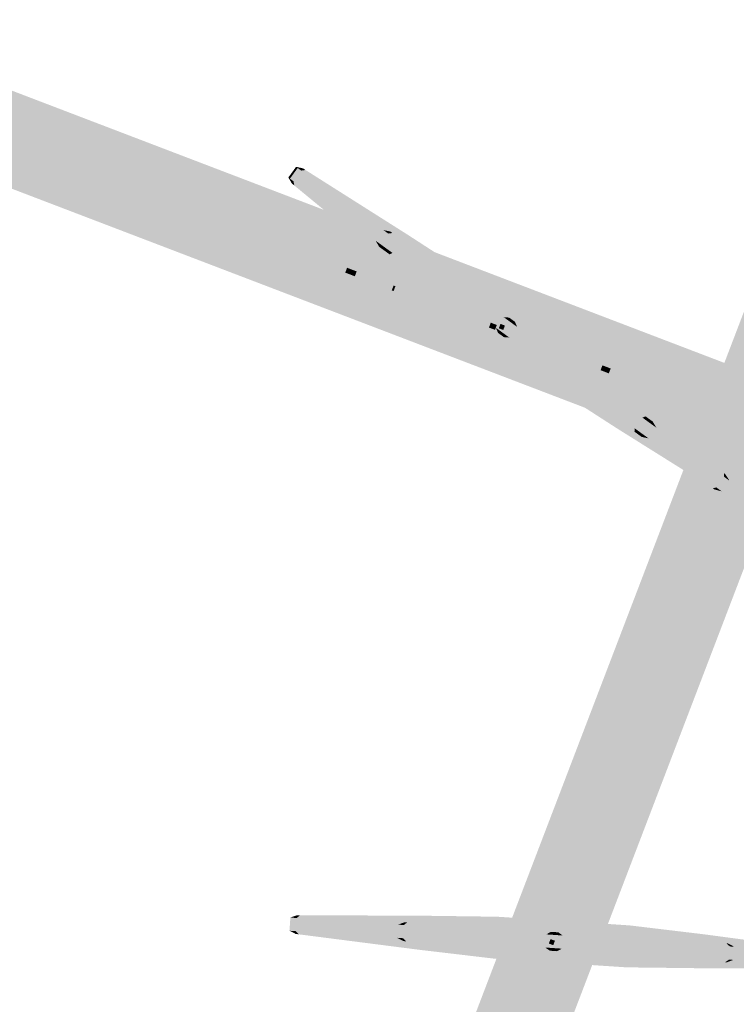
# Model space of a CAD drawing. Extents: x -136 to 207, y -222 to 120.
# Tile 3 of 6: x -55 to 34, y -123 to -1. Entities that reach past the tile are written whole.
import ezdxf

# ---------------------------------------------------------------- set-up
doc = ezdxf.new("R2010")
doc.units = 0
for name, color, linetype in [('FRAME', 43, 'CONTINUOUS'), ('STAR', 241, 'CONTINUOUS'), ('STAR.3', 81, 'CONTINUOUS'), ('STAR_GREEN', 43, 'CONTINUOUS'), ('STAR_PINK', 43, 'CONTINUOUS'), ('SUN', 2, 'CONTINUOUS')]:
    doc.layers.add(name, color=color, linetype=linetype)

msp = doc.modelspace()

# ---------------------------------------------------------------- linework, layer by layer
at = {"layer": 'FRAME'}
for points in [[(95.0047, 120.4958, 378.9588), (95.0046, 120.4958, 390.3219), (-34.3418, -217.8242, 378.9588), (-34.3418, -217.8242, 390.3219)], [(-34.3418, -217.8242, 390.3219), (95.0046, 120.4958, 390.3219), (-23.728, -221.8821, 390.3219), (105.6185, 116.4379, 390.3219)], [(95.0047, 120.4958, 378.9588), (-34.3418, -217.8242, 378.9588), (105.6185, 116.4379, 378.9588), (-23.7279, -221.8821, 378.9588)], [(-23.7279, -221.8821, 378.9588), (-23.728, -221.8821, 390.3219), (105.6185, 116.4379, 378.9588), (105.6185, 116.4379, 390.3219)], [(-131.4926, 19.287, 402.2099), (206.8272, -110.0594, 402.21), (-135.5505, 8.6731, 402.2099), (202.7693, -120.6733, 402.21)], [(206.8272, -110.0594, 390.8469), (-131.4926, 19.287, 390.8467), (202.7693, -120.6733, 390.8469), (-135.5505, 8.6731, 390.8467)], [(206.8272, -110.0594, 390.8469), (206.8272, -110.0594, 402.21), (-131.4926, 19.287, 390.8467), (-131.4926, 19.287, 402.2099)], [(-135.5505, 8.6731, 390.8467), (-135.5505, 8.6731, 402.2099), (202.7693, -120.6733, 390.8469), (202.7693, -120.6733, 402.21)]]:
    msp.add_solid(points, dxfattribs=at)
at = {"layer": 'STAR'}
for points in [[(-20.6394, -112.1841, 262.5892), (-20.7466, -113.8176, 262.5892), (-21.4245, -112.1325, 261.7937), (-21.5318, -113.766, 261.7937)], [(-21.4245, -112.1325, 261.7937), (-21.5318, -113.766, 261.7937), (-21.1796, -112.1486, 260.1395), (-21.2868, -113.7821, 260.1395)], [(-21.4245, -112.1325, 261.7937), (-20.5845, -111.8333, 261.5258), (-20.6394, -112.1841, 262.5892), (-20.2389, -111.8559, 261.876)], [(-21.1796, -112.1486, 260.1395), (-20.4339, -111.8431, 260.5081), (-21.4245, -112.1325, 261.7937), (-20.5845, -111.8333, 261.5258)], [(-21.1796, -112.1486, 260.1395), (-21.2868, -113.7821, 260.1395), (-6.1054, -113.1385, 245.2991), (-6.2126, -114.7719, 245.2991)], [(-6.1054, -113.1385, 245.2991), (-5.2223, -111.8964, 245.5933), (-21.1796, -112.1486, 260.1395), (-20.4339, -111.8431, 260.5081)], [(0.7461, -113.5884, 266.5786), (0.6388, -115.2219, 266.5786), (-20.6394, -112.1841, 262.5892), (-20.7466, -113.8176, 262.5892)], [(-20.6394, -112.1841, 262.5892), (-20.2389, -111.8559, 261.876), (0.7461, -113.5884, 266.5786), (1.3414, -112.3275, 265.8901)], [(-2.5004, -112.0752, 256.2316), (1.3414, -112.3275, 265.8901), (-20.5845, -111.8333, 261.5258), (-20.2389, -111.8559, 261.876)], [(-20.5845, -111.8333, 261.5258), (-20.4339, -111.8431, 260.5081), (-2.5004, -112.0752, 256.2316), (-5.2223, -111.8964, 245.5933)], [(-8.0846, -113.0085, 223.1162), (-7.2695, -112.7076, 223.3416), (-6.1054, -113.1385, 245.2991), (-5.2223, -111.8964, 245.5933)], [(3.6691, -112.4803, 238.7769), (-5.2223, -111.8964, 245.5933), (-6.9461, -112.7288, 222.9088), (-7.2695, -112.7076, 223.3416)], [(-2.5004, -112.0752, 256.2316), (-5.2223, -111.8964, 245.5933), (5.5437, -112.1104, 253.8715), (4.2569, -112.0259, 248.7656)], [(8.5305, -112.3066, 246.0713), (4.2569, -112.0259, 248.7656), (3.6691, -112.4803, 238.7769), (-5.2223, -111.8964, 245.5933)], [(5.5437, -112.1104, 253.8715), (6.7355, -112.1887, 258.6005), (-2.5004, -112.0752, 256.2316), (1.3414, -112.3275, 265.8901)], [(11.912, -113.0216, 266.5313), (1.3414, -112.3275, 265.8901), (12.1609, -112.545, 258.964), (6.7355, -112.1887, 258.6005)], [(3.6691, -112.4803, 238.7769), (13.1903, -113.1055, 233.2663), (8.5305, -112.3066, 246.0713), (12.8244, -112.5885, 243.3641)], [(8.5305, -112.3066, 246.0713), (12.3643, -112.5583, 251.8622), (4.2569, -112.0259, 248.7656)], [(5.5437, -112.1104, 253.8715), (4.2569, -112.0259, 248.7656), (12.3643, -112.5583, 251.8622)], [(5.5437, -112.1104, 253.8715), (12.3643, -112.5583, 251.8622), (6.7355, -112.1887, 258.6005)], [(12.1609, -112.545, 258.964), (6.7355, -112.1887, 258.6005), (12.3643, -112.5583, 251.8622)], [(8.5305, -112.3066, 246.0713), (12.8244, -112.5885, 243.3641), (12.3643, -112.5583, 251.8622)], [(-6.1054, -113.1385, 245.2991), (-6.2126, -114.7719, 245.2991), (-8.0846, -113.0085, 223.1162), (-8.1919, -114.642, 223.1162)], [(-8.0846, -113.0085, 223.1162), (-8.1919, -114.642, 223.1162), (-7.3619, -113.0559, 222.149), (-7.4692, -114.6894, 222.149)], [(-7.3619, -113.0559, 222.149), (-6.9461, -112.7288, 222.9088), (-8.0846, -113.0085, 223.1162), (-7.2695, -112.7076, 223.3416)], [(-7.3619, -113.0559, 222.149), (-7.4692, -114.6894, 222.149), (-5.5148, -113.1772, 222.0979), (-5.6221, -114.8107, 222.0979)], [(-5.5148, -113.1772, 222.0979), (-5.6796, -112.812, 222.8738), (-7.3619, -113.0559, 222.149), (-6.9461, -112.7288, 222.9088)], [(-6.9461, -112.7288, 222.9088), (-5.6796, -112.812, 222.8738), (3.6691, -112.4803, 238.7769), (13.1903, -113.1055, 233.2663)], [(13.0902, -114.399, 232.3782), (13.1903, -113.1055, 233.2663), (-5.5148, -113.1772, 222.0979), (-5.6796, -112.812, 222.8738)], [(-5.5148, -113.1772, 222.0979), (-5.6221, -114.8107, 222.0979), (13.0902, -114.399, 232.3782), (12.9829, -116.0325, 232.3782)], [(0.7461, -113.5884, 266.5786), (1.3414, -112.3275, 265.8901), (10.274, -114.2141, 285.0524), (10.8828, -113.8997, 284.5102)], [(11.368, -113.9315, 284.8125), (10.8828, -113.8997, 284.5102), (11.912, -113.0216, 266.5313), (1.3414, -112.3275, 265.8901)], [(11.912, -113.0216, 266.5313), (22.1363, -113.693, 265.7855), (11.368, -113.9315, 284.8125), (11.7745, -113.9582, 284.5696)], [(12.1609, -112.545, 258.964), (16.8348, -112.8519, 259.2772), (11.912, -113.0216, 266.5313), (22.1363, -113.693, 265.7855)], [(12.3643, -112.5583, 251.8622), (16.8348, -112.8519, 259.2772), (12.1609, -112.545, 258.964)], [(18.9368, -112.9899, 254.0173), (12.3643, -112.5583, 251.8622), (20.598, -113.099, 249.8607)], [(16.2132, -112.8111, 246.1963), (12.3643, -112.5583, 251.8622), (12.8244, -112.5885, 243.3641)], [(18.9368, -112.9899, 254.0173), (16.8348, -112.8519, 259.2772), (12.3643, -112.5583, 251.8622)], [(16.2132, -112.8111, 246.1963), (20.598, -113.099, 249.8607), (12.3643, -112.5583, 251.8622)], [(21.3838, -113.6436, 238.5373), (16.2132, -112.8111, 246.1963), (13.1903, -113.1055, 233.2663), (12.8244, -112.5885, 243.3641)], [(31.4651, -115.6056, 221.39), (31.7141, -115.2675, 222.1521), (13.0902, -114.399, 232.3782), (13.1903, -113.1055, 233.2663)], [(21.3838, -113.6436, 238.5373), (13.1903, -113.1055, 233.2663), (32.6148, -115.3267, 222.1167), (31.7141, -115.2675, 222.1521)], [(21.3838, -113.6436, 238.5373), (29.7175, -114.1908, 245.6412), (16.2132, -112.8111, 246.1963), (20.598, -113.099, 249.8607)], [(26.3806, -113.9717, 256.4686), (22.1363, -113.693, 265.7855), (18.9368, -112.9899, 254.0173), (16.8348, -112.8519, 259.2772)], [(26.3806, -113.9717, 256.4686), (18.9368, -112.9899, 254.0173), (29.7175, -114.1908, 245.6412), (20.598, -113.099, 249.8607)], [(-20.7466, -113.8176, 262.5892), (-20.3925, -114.1952, 261.876), (-21.5318, -113.766, 261.7937), (-20.7382, -114.1725, 261.5258)], [(-21.5318, -113.766, 261.7937), (-20.7382, -114.1725, 261.5258), (-21.2868, -113.7821, 260.1395), (-20.5875, -114.1824, 260.5081)], [(-21.2868, -113.7821, 260.1395), (-20.5875, -114.1824, 260.5081), (-6.2126, -114.7719, 245.2991), (-5.4996, -116.1188, 245.5933)], [(0.6388, -115.2219, 266.5786), (1.0641, -116.5498, 265.8901), (-20.7466, -113.8176, 262.5892), (-20.3925, -114.1952, 261.876)], [(-20.7382, -114.1725, 261.5258), (-20.3925, -114.1952, 261.876), (-2.7776, -116.2975, 256.2316), (1.0641, -116.5498, 265.8901)], [(-2.7776, -116.2975, 256.2316), (-5.4996, -116.1188, 245.5933), (-20.7382, -114.1725, 261.5258), (-20.5875, -114.1824, 260.5081)], [(-6.2126, -114.7719, 245.2991), (-5.4996, -116.1188, 245.5933), (-8.1919, -114.642, 223.1162), (-7.4232, -115.0468, 223.3416)], [(-8.1919, -114.642, 223.1162), (-7.4232, -115.0468, 223.3416), (-7.4692, -114.6894, 222.149), (-7.0997, -115.0681, 222.9088)], [(-7.4692, -114.6894, 222.149), (-7.0997, -115.0681, 222.9088), (-5.6221, -114.8107, 222.0979), (-5.8332, -115.1513, 222.8738)], [(10.274, -114.2141, 285.0524), (10.1667, -115.8476, 285.0524), (0.7461, -113.5884, 266.5786), (0.6388, -115.2219, 266.5786)], [(11.3364, -114.2838, 285.7145), (11.2291, -115.9174, 285.7144), (10.274, -114.2141, 285.0524), (10.1667, -115.8476, 285.0524)], [(10.274, -114.2141, 285.0524), (10.8828, -113.8997, 284.5102), (11.3364, -114.2838, 285.7145), (11.368, -113.9315, 284.8125)], [(12.3245, -114.3487, 285.1241), (12.2172, -115.9822, 285.1241), (11.3364, -114.2838, 285.7145), (11.2291, -115.9174, 285.7144)], [(11.3364, -114.2838, 285.7145), (11.368, -113.9315, 284.8125), (12.3245, -114.3487, 285.1241), (11.7745, -113.9582, 284.5696)], [(12.3245, -114.3487, 285.1241), (11.7745, -113.9582, 284.5696), (22.5445, -115.0198, 266.4856), (22.1363, -113.693, 265.7855)], [(22.5445, -115.0198, 266.4856), (22.4372, -116.6533, 266.4856), (12.3245, -114.3487, 285.1241), (12.2172, -115.9822, 285.1241)], [(13.0902, -114.399, 232.3782), (12.9829, -116.0325, 232.3782), (31.4651, -115.6056, 221.39), (31.3579, -117.2391, 221.39)], [(32.6148, -115.3267, 222.1167), (32.8106, -115.3395, 222.4875), (21.3838, -113.6436, 238.5373), (29.7175, -114.1908, 245.6412)], [(43.8591, -116.0651, 262.1559), (43.675, -116.053, 262.2658), (26.3806, -113.9717, 256.4686), (22.1363, -113.693, 265.7855)], [(22.5445, -115.0198, 266.4856), (22.1363, -113.693, 265.7855), (43.9196, -116.4235, 263.0027), (43.675, -116.053, 262.2658)], [(26.3806, -113.9717, 256.4686), (29.7175, -114.1908, 245.6412), (43.8591, -116.0651, 262.1559), (43.7016, -116.0548, 261.687)], [(44.3578, -116.4523, 261.295), (43.7016, -116.0548, 261.687), (30.4416, -115.5384, 245.3973), (29.7175, -114.1908, 245.6412)], [(30.4416, -115.5384, 245.3973), (29.7175, -114.1908, 245.6412), (33.5825, -115.7446, 222.3462), (32.8106, -115.3395, 222.4875)], [(-7.0997, -115.0681, 222.9088), (-7.4232, -115.0468, 223.3416), (3.3918, -116.7027, 238.7769), (-5.4996, -116.1188, 245.5933)], [(3.3918, -116.7027, 238.7769), (12.913, -117.3279, 233.2662), (-7.0997, -115.0681, 222.9088), (-5.8332, -115.1513, 222.8738)], [(-5.6221, -114.8107, 222.0979), (-5.8332, -115.1513, 222.8738), (12.9829, -116.0325, 232.3782), (12.913, -117.3279, 233.2662)], [(10.1667, -115.8476, 285.0524), (10.7292, -116.2389, 284.5102), (0.6388, -115.2219, 266.5786), (1.0641, -116.5498, 265.8901)], [(11.2291, -115.9174, 285.7144), (11.2144, -116.2708, 284.8125), (10.1667, -115.8476, 285.0524), (10.7292, -116.2389, 284.5102)], [(12.2172, -115.9822, 285.1241), (11.6209, -116.2975, 284.5696), (11.2291, -115.9174, 285.7144), (11.2144, -116.2708, 284.8125)], [(43.9196, -116.4235, 263.0027), (43.8123, -118.057, 263.0027), (22.5445, -115.0198, 266.4856), (22.4372, -116.6533, 266.4856)], [(30.4416, -115.5384, 245.3973), (30.3343, -117.1719, 245.3973), (44.3578, -116.4523, 261.295), (44.2505, -118.0858, 261.295)], [(33.5825, -115.7446, 222.3462), (33.4752, -117.3781, 222.3462), (30.4416, -115.5384, 245.3973), (30.3343, -117.1719, 245.3973)], [(31.4651, -115.6056, 221.39), (31.3579, -117.2391, 221.39), (33.0449, -115.7093, 221.328), (32.9376, -117.3428, 221.328)], [(33.0449, -115.7093, 221.328), (32.6148, -115.3267, 222.1167), (31.4651, -115.6056, 221.39), (31.7141, -115.2675, 222.1521)], [(33.5825, -115.7446, 222.3462), (32.8106, -115.3395, 222.4875), (33.0449, -115.7093, 221.328), (32.6148, -115.3267, 222.1167)], [(33.0449, -115.7093, 221.328), (32.9376, -117.3428, 221.328), (33.5825, -115.7446, 222.3462), (33.4752, -117.3781, 222.3462)], [(5.202, -117.3145, 253.8715), (3.9152, -117.23, 248.7656), (-2.7776, -116.2975, 256.2316), (-5.4996, -116.1188, 245.5933)], [(3.3918, -116.7027, 238.7769), (-5.4996, -116.1188, 245.5933), (8.1888, -117.5106, 246.0713), (3.9152, -117.23, 248.7656)], [(-2.7776, -116.2975, 256.2316), (1.0641, -116.5498, 265.8901), (5.202, -117.3145, 253.8715), (6.3938, -117.3928, 258.6005)], [(11.6347, -117.244, 266.5313), (1.0641, -116.5498, 265.8901), (11.2144, -116.2708, 284.8125), (10.7292, -116.2389, 284.5102)], [(11.8192, -117.7491, 258.964), (6.3938, -117.3928, 258.6005), (11.6347, -117.244, 266.5313), (1.0641, -116.5498, 265.8901)], [(8.1888, -117.5106, 246.0713), (12.4826, -117.7926, 243.3641), (3.3918, -116.7027, 238.7769), (12.913, -117.3279, 233.2662)], [(11.2144, -116.2708, 284.8125), (11.6209, -116.2975, 284.5696), (11.6347, -117.244, 266.5313), (21.859, -117.9154, 265.7855)], [(22.4372, -116.6533, 266.4856), (21.859, -117.9154, 265.7855), (12.2172, -115.9822, 285.1241), (11.6209, -116.2975, 284.5696)], [(12.9829, -116.0325, 232.3782), (12.913, -117.3279, 233.2662), (31.3579, -117.2391, 221.39), (31.5604, -117.6068, 222.1521)], [(43.8123, -118.057, 263.0027), (43.5214, -118.3923, 262.2658), (22.4372, -116.6533, 266.4856), (21.859, -117.9154, 265.7855)], [(30.3343, -117.1719, 245.3973), (29.4402, -118.4132, 245.6412), (44.2505, -118.0858, 261.295), (43.548, -118.394, 261.687)], [(33.4752, -117.3781, 222.3462), (32.657, -117.6788, 222.4875), (30.3343, -117.1719, 245.3973), (29.4402, -118.4132, 245.6412)], [(3.9152, -117.23, 248.7656), (12.0226, -117.7624, 251.8622), (8.1888, -117.5106, 246.0713)], [(12.0226, -117.7624, 251.8622), (3.9152, -117.23, 248.7656), (5.202, -117.3145, 253.8715)], [(6.3938, -117.3928, 258.6005), (12.0226, -117.7624, 251.8622), (5.202, -117.3145, 253.8715)], [(12.0226, -117.7624, 251.8622), (6.3938, -117.3928, 258.6005), (11.8192, -117.7491, 258.964)], [(12.0226, -117.7624, 251.8622), (12.4826, -117.7926, 243.3641), (8.1888, -117.5106, 246.0713)], [(11.6347, -117.244, 266.5313), (21.859, -117.9154, 265.7855), (11.8192, -117.7491, 258.964), (16.4931, -118.056, 259.2772)], [(11.8192, -117.7491, 258.964), (16.4931, -118.056, 259.2772), (12.0226, -117.7624, 251.8622)], [(20.2562, -118.3031, 249.8607), (12.0226, -117.7624, 251.8622), (18.5951, -118.194, 254.0173)], [(12.4826, -117.7926, 243.3641), (12.0226, -117.7624, 251.8622), (15.8715, -118.0151, 246.1963)], [(12.0226, -117.7624, 251.8622), (16.4931, -118.056, 259.2772), (18.5951, -118.194, 254.0173)], [(12.0226, -117.7624, 251.8622), (20.2562, -118.3031, 249.8607), (15.8715, -118.0151, 246.1963)], [(12.913, -117.3279, 233.2662), (12.4826, -117.7926, 243.3641), (21.1065, -117.8659, 238.5373), (15.8715, -118.0151, 246.1963)], [(32.4612, -117.6659, 222.1167), (31.5604, -117.6068, 222.1521), (21.1065, -117.8659, 238.5373), (12.913, -117.3279, 233.2662)], [(15.8715, -118.0151, 246.1963), (20.2562, -118.3031, 249.8607), (21.1065, -117.8659, 238.5373), (29.4402, -118.4132, 245.6412)], [(18.5951, -118.194, 254.0173), (16.4931, -118.056, 259.2772), (26.1034, -118.1941, 256.4686), (21.859, -117.9154, 265.7855)], [(29.4402, -118.4132, 245.6412), (20.2562, -118.3031, 249.8607), (26.1034, -118.1941, 256.4686), (18.5951, -118.194, 254.0173)], [(21.1065, -117.8659, 238.5373), (29.4402, -118.4132, 245.6412), (32.4612, -117.6659, 222.1167), (32.657, -117.6788, 222.4875)], [(26.1034, -118.1941, 256.4686), (21.859, -117.9154, 265.7855), (43.7055, -118.4044, 262.1559), (43.5214, -118.3923, 262.2658)], [(43.7055, -118.4044, 262.1559), (43.548, -118.394, 261.687), (26.1034, -118.1941, 256.4686), (29.4402, -118.4132, 245.6412)], [(31.3579, -117.2391, 221.39), (31.5604, -117.6068, 222.1521), (32.9376, -117.3428, 221.328), (32.4612, -117.6659, 222.1167)], [(32.9376, -117.3428, 221.328), (32.4612, -117.6659, 222.1167), (33.4752, -117.3781, 222.3462), (32.657, -117.6788, 222.4875)]]:
    msp.add_solid(points, dxfattribs=at)
at = {"layer": 'STAR.3'}
for points in [[(-20.0796, -19.5093, 131.6282), (-21.04, -20.8349, 131.6282), (-20.7168, -19.0476, 130.8327), (-21.6772, -20.3733, 130.8327)], [(-20.7168, -19.0476, 130.8327), (-21.6772, -20.3733, 130.8327), (-20.518, -19.1916, 129.1785), (-21.4785, -20.5173, 129.1785)], [(-20.518, -19.1916, 129.1785), (-21.4785, -20.5173, 129.1785), (-8.2845, -28.0546, 114.3381), (-9.2449, -29.3803, 114.3381)], [(-2.7242, -32.083, 135.6175), (-3.6846, -33.4087, 135.6175), (-20.0796, -19.5093, 131.6282), (-21.04, -20.8349, 131.6282)], [(-20.7168, -19.0476, 130.8327), (-19.8464, -19.2415, 130.5648), (-20.0796, -19.5093, 131.6282), (-19.5659, -19.4447, 130.915)], [(-20.518, -19.1916, 129.1785), (-19.7241, -19.3301, 129.547), (-20.7168, -19.0476, 130.8327), (-19.8464, -19.2415, 130.5648)], [(-8.2845, -28.0546, 114.3381), (-6.8758, -27.4733, 114.6323), (-20.518, -19.1916, 129.1785), (-19.7241, -19.3301, 129.547)], [(-20.0796, -19.5093, 131.6282), (-19.5659, -19.4447, 130.915), (-2.7242, -32.083, 135.6175), (-1.549, -31.3325, 134.9291)], [(-4.6668, -29.0737, 125.2706), (-1.549, -31.3325, 134.9291), (-19.8464, -19.2415, 130.5648), (-19.5659, -19.4447, 130.915)], [(-19.8464, -19.2415, 130.5648), (-19.7241, -19.3301, 129.547), (-4.6668, -29.0737, 125.2706), (-6.8758, -27.4733, 114.6323)], [(-21.04, -20.8349, 131.6282), (-20.9413, -21.3431, 130.915), (-21.6772, -20.3733, 130.8327), (-21.2218, -21.1399, 130.5648)], [(-21.6772, -20.3733, 130.8327), (-21.2218, -21.1399, 130.5648), (-21.4785, -20.5173, 129.1785), (-21.0995, -21.2285, 129.547)], [(-21.4785, -20.5173, 129.1785), (-21.0995, -21.2285, 129.547), (-9.2449, -29.3803, 114.3381), (-9.3584, -30.9, 114.6323)], [(-21.2218, -21.1399, 130.5648), (-20.9413, -21.3431, 130.915), (-7.1493, -32.5004, 125.2706), (-4.0316, -34.7592, 134.9291)], [(-7.1493, -32.5004, 125.2706), (-9.3584, -30.9, 114.6323), (-21.2218, -21.1399, 130.5648), (-21.0995, -21.2285, 129.547)], [(-3.6846, -33.4087, 135.6175), (-4.0316, -34.7592, 134.9291), (-21.04, -20.8349, 131.6282), (-20.9413, -21.3431, 130.915)], [(-8.2845, -28.0546, 114.3381), (-9.2449, -29.3803, 114.3381), (-9.8907, -26.8909, 92.1552), (-10.8512, -28.2166, 92.1552)], [(-9.8907, -26.8909, 92.1552), (-10.8512, -28.2166, 92.1552), (-9.3042, -27.3158, 91.188), (-10.2647, -28.6415, 91.188)], [(-9.3042, -27.3158, 91.188), (-10.2647, -28.6415, 91.188), (-7.8053, -28.4018, 91.1369), (-8.7657, -29.7275, 91.1369)], [(-9.3042, -27.3158, 91.188), (-8.7781, -27.2603, 91.9478), (-9.8907, -26.8909, 92.1552), (-9.0406, -27.0701, 92.3806)], [(-9.8907, -26.8909, 92.1552), (-9.0406, -27.0701, 92.3806), (-8.2845, -28.0546, 114.3381), (-6.8758, -27.4733, 114.6323)], [(-7.8053, -28.4018, 91.1369), (-7.7503, -28.0049, 91.9128), (-9.3042, -27.3158, 91.188), (-8.7781, -27.2603, 91.9478)], [(0.3401, -32.7011, 107.8159), (-6.8758, -27.4733, 114.6323), (-8.7781, -27.2603, 91.9478), (-9.0406, -27.0701, 92.3806)], [(-8.7781, -27.2603, 91.9478), (-7.7503, -28.0049, 91.9128), (0.3401, -32.7011, 107.8159), (8.067, -38.2992, 102.3052)], [(7.2937, -39.3408, 101.4172), (8.067, -38.2992, 102.3052), (-7.8053, -28.4018, 91.1369), (-7.7503, -28.0049, 91.9128)], [(-4.6668, -29.0737, 125.2706), (-6.8758, -27.4733, 114.6323), (2.1239, -33.386, 122.9104), (1.0796, -32.6294, 117.8046)], [(4.5478, -35.1421, 115.1103), (1.0796, -32.6294, 117.8046), (0.3401, -32.7011, 107.8159), (-6.8758, -27.4733, 114.6323)], [(-9.2449, -29.3803, 114.3381), (-9.3584, -30.9, 114.6323), (-10.8512, -28.2166, 92.1552), (-10.416, -28.9686, 92.3806)], [(-10.8512, -28.2166, 92.1552), (-10.416, -28.9686, 92.3806), (-10.2647, -28.6415, 91.188), (-10.1535, -29.1587, 91.9478)], [(-10.1535, -29.1587, 91.9478), (-10.416, -28.9686, 92.3806), (-2.1425, -36.1278, 107.8159), (-9.3584, -30.9, 114.6323)], [(-10.2647, -28.6415, 91.188), (-10.1535, -29.1587, 91.9478), (-8.7657, -29.7275, 91.1369), (-9.1257, -29.9034, 91.9128)], [(-2.1425, -36.1278, 107.8159), (5.5844, -41.7258, 102.3052), (-10.1535, -29.1587, 91.9478), (-9.1257, -29.9034, 91.9128)], [(-7.8053, -28.4018, 91.1369), (-8.7657, -29.7275, 91.1369), (7.2937, -39.3408, 101.4172), (6.3333, -40.6665, 101.4172)], [(2.1239, -33.386, 122.9104), (3.0911, -34.0868, 127.6395), (-4.6668, -29.0737, 125.2706), (-1.549, -31.3325, 134.9291)], [(-8.7657, -29.7275, 91.1369), (-9.1257, -29.9034, 91.9128), (6.3333, -40.6665, 101.4172), (5.5844, -41.7258, 102.3052)], [(-0.9359, -37.6094, 122.9104), (-1.9802, -36.8528, 117.8046), (-7.1493, -32.5004, 125.2706), (-9.3584, -30.9, 114.6323)], [(-2.1425, -36.1278, 107.8159), (-9.3584, -30.9, 114.6323), (1.488, -39.3655, 115.1103), (-1.9802, -36.8528, 117.8046)], [(-2.7242, -32.083, 135.6175), (-1.549, -31.3325, 134.9291), (5.0082, -37.685, 154.0914), (5.691, -37.743, 153.5492)], [(7.0296, -37.5476, 135.5703), (-1.549, -31.3325, 134.9291), (7.4941, -37.2767, 128.003), (3.0911, -34.0868, 127.6395)], [(6.0847, -38.0282, 153.8515), (5.691, -37.743, 153.5492), (7.0296, -37.5476, 135.5703), (-1.549, -31.3325, 134.9291)], [(-7.1493, -32.5004, 125.2706), (-4.0316, -34.7592, 134.9291), (-0.9359, -37.6094, 122.9104), (0.0313, -38.3101, 127.6395)], [(5.0082, -37.685, 154.0914), (4.0478, -39.0107, 154.0914), (-2.7242, -32.083, 135.6175), (-3.6846, -33.4087, 135.6175)], [(0.3401, -32.7011, 107.8159), (8.067, -38.2992, 102.3052), (4.5478, -35.1421, 115.1103), (8.0325, -37.6667, 112.4031)], [(4.5478, -35.1421, 115.1103), (7.6591, -37.3962, 120.9012), (1.0796, -32.6294, 117.8046)], [(2.1239, -33.386, 122.9104), (1.0796, -32.6294, 117.8046), (7.6591, -37.3962, 120.9012)], [(4.0478, -39.0107, 154.0914), (4.3156, -39.6414, 153.5492), (-3.6846, -33.4087, 135.6175), (-4.0316, -34.7592, 134.9291)], [(2.1239, -33.386, 122.9104), (7.6591, -37.3962, 120.9012), (3.0911, -34.0868, 127.6395)], [(7.4941, -37.2767, 128.003), (3.0911, -34.0868, 127.6395), (7.6591, -37.3962, 120.9012)], [(4.4343, -41.5, 128.003), (0.0313, -38.3101, 127.6395), (4.547, -40.9743, 135.5703), (-4.0316, -34.7592, 134.9291)], [(4.547, -40.9743, 135.5703), (-4.0316, -34.7592, 134.9291), (4.7093, -39.9267, 153.8515), (4.3156, -39.6414, 153.5492)], [(4.5478, -35.1421, 115.1103), (8.0325, -37.6667, 112.4031), (7.6591, -37.3962, 120.9012)], [(1.488, -39.3655, 115.1103), (4.9727, -41.8901, 112.4031), (-2.1425, -36.1278, 107.8159), (5.5844, -41.7258, 102.3052)], [(-1.9802, -36.8528, 117.8046), (4.5994, -41.6196, 120.9012), (1.488, -39.3655, 115.1103)], [(4.5994, -41.6196, 120.9012), (-1.9802, -36.8528, 117.8046), (-0.9359, -37.6094, 122.9104)], [(0.0313, -38.3101, 127.6395), (4.5994, -41.6196, 120.9012), (-0.9359, -37.6094, 122.9104)], [(5.8704, -38.3097, 154.7534), (4.91, -39.6354, 154.7534), (5.0082, -37.685, 154.0914), (4.0478, -39.0107, 154.0914)], [(5.0082, -37.685, 154.0914), (5.691, -37.743, 153.5492), (5.8704, -38.3097, 154.7534), (6.0847, -38.0282, 153.8515)], [(7.0296, -37.5476, 135.5703), (15.3271, -43.5591, 134.8245), (6.0847, -38.0282, 153.8515), (6.4146, -38.2673, 153.6086)], [(7.4941, -37.2767, 128.003), (11.2872, -40.0247, 128.3162), (7.0296, -37.5476, 135.5703), (15.3271, -43.5591, 134.8245)], [(7.6591, -37.3962, 120.9012), (11.2872, -40.0247, 128.3162), (7.4941, -37.2767, 128.003)], [(12.9931, -41.2606, 123.0563), (7.6591, -37.3962, 120.9012), (14.3412, -42.2373, 118.8997)], [(10.7827, -39.6593, 115.2353), (7.6591, -37.3962, 120.9012), (8.0325, -37.6667, 112.4031)], [(12.9931, -41.2606, 123.0563), (11.2872, -40.0247, 128.3162), (7.6591, -37.3962, 120.9012)], [(10.7827, -39.6593, 115.2353), (14.3412, -42.2373, 118.8997), (7.6591, -37.3962, 120.9012)], [(14.7165, -43.1166, 107.5763), (10.7827, -39.6593, 115.2353), (8.067, -38.2992, 102.3052), (8.0325, -37.6667, 112.4031)], [(4.5994, -41.6196, 120.9012), (0.0313, -38.3101, 127.6395), (4.4343, -41.5, 128.003)], [(4.91, -39.6354, 154.7534), (4.7093, -39.9267, 153.8515), (4.0478, -39.0107, 154.0914), (4.3156, -39.6414, 153.5492)], [(6.6722, -38.8906, 154.163), (5.7118, -40.2163, 154.163), (5.8704, -38.3097, 154.7534), (4.91, -39.6354, 154.7534)], [(14.9663, -44.8996, 135.5246), (14.0059, -46.2252, 135.5246), (6.6722, -38.8906, 154.163), (5.7118, -40.2163, 154.163)], [(5.8704, -38.3097, 154.7534), (6.0847, -38.0282, 153.8515), (6.6722, -38.8906, 154.163), (6.4146, -38.2673, 153.6086)], [(6.6722, -38.8906, 154.163), (6.4146, -38.2673, 153.6086), (14.9663, -44.8996, 135.5246), (15.3271, -43.5591, 134.8245)], [(22.2059, -50.1445, 90.429), (22.5966, -49.9908, 91.1911), (7.2937, -39.3408, 101.4172), (8.067, -38.2992, 102.3052)], [(14.7165, -43.1166, 107.5763), (8.067, -38.2992, 102.3052), (23.3276, -50.5204, 91.1557), (22.5966, -49.9908, 91.1911)], [(4.5994, -41.6196, 120.9012), (4.9727, -41.8901, 112.4031), (1.488, -39.3655, 115.1103)], [(4.7093, -39.9267, 153.8515), (5.0392, -40.1657, 153.6086), (4.547, -40.9743, 135.5703), (12.8446, -46.9857, 134.8245)], [(5.7118, -40.2163, 154.163), (5.0392, -40.1657, 153.6086), (4.91, -39.6354, 154.7534), (4.7093, -39.9267, 153.8515)], [(14.0059, -46.2252, 135.5246), (12.8446, -46.9857, 134.8245), (5.7118, -40.2163, 154.163), (5.0392, -40.1657, 153.6086)], [(7.2937, -39.3408, 101.4172), (6.3333, -40.6665, 101.4172), (22.2059, -50.1445, 90.429), (21.2455, -51.4702, 90.429)], [(14.7165, -43.1166, 107.5763), (21.4797, -48.0165, 114.6802), (10.7827, -39.6593, 115.2353), (14.3412, -42.2373, 118.8997)], [(18.7717, -46.0546, 125.5076), (15.3271, -43.5591, 134.8245), (12.9931, -41.2606, 123.0563), (11.2872, -40.0247, 128.3162)], [(4.547, -40.9743, 135.5703), (12.8446, -46.9857, 134.8245), (4.4343, -41.5, 128.003), (8.2274, -44.2481, 128.3162)], [(4.4343, -41.5, 128.003), (8.2274, -44.2481, 128.3162), (4.5994, -41.6196, 120.9012)], [(6.3333, -40.6665, 101.4172), (5.5844, -41.7258, 102.3052), (21.2455, -51.4702, 90.429), (21.2212, -51.8893, 91.1911)], [(18.7717, -46.0546, 125.5076), (12.9931, -41.2606, 123.0563), (21.4797, -48.0165, 114.6802), (14.3412, -42.2373, 118.8997)], [(11.2814, -46.4607, 118.8996), (4.5994, -41.6196, 120.9012), (9.9333, -45.484, 123.0563)], [(4.9727, -41.8901, 112.4031), (4.5994, -41.6196, 120.9012), (7.723, -43.8826, 115.2353)], [(4.5994, -41.6196, 120.9012), (8.2274, -44.2481, 128.3162), (9.9333, -45.484, 123.0563)], [(4.5994, -41.6196, 120.9012), (11.2814, -46.4607, 118.8996), (7.723, -43.8826, 115.2353)], [(5.5844, -41.7258, 102.3052), (4.9727, -41.8901, 112.4031), (12.2339, -46.5433, 107.5763), (7.723, -43.8826, 115.2353)], [(21.9522, -52.4189, 91.1557), (21.2212, -51.8893, 91.1911), (12.2339, -46.5433, 107.5763), (5.5844, -41.7258, 102.3052)], [(7.723, -43.8826, 115.2353), (11.2814, -46.4607, 118.8996), (12.2339, -46.5433, 107.5763), (18.9971, -51.4432, 114.6802)], [(23.3276, -50.5204, 91.1557), (23.4865, -50.6355, 91.5265), (14.7165, -43.1166, 107.5763), (21.4797, -48.0165, 114.6802)], [(14.9663, -44.8996, 135.5246), (15.3271, -43.5591, 134.8245), (32.3133, -57.4672, 132.0417), (32.3035, -57.0234, 131.3048)], [(32.453, -57.1317, 131.1949), (32.3035, -57.0234, 131.3048), (18.7717, -46.0546, 125.5076), (15.3271, -43.5591, 134.8245)], [(9.9333, -45.484, 123.0563), (8.2274, -44.2481, 128.3162), (16.2891, -49.4812, 125.5076), (12.8446, -46.9857, 134.8245)], [(32.3133, -57.4672, 132.0417), (31.3529, -58.7929, 132.0417), (14.9663, -44.8996, 135.5246), (14.0059, -46.2252, 135.5246)], [(18.9971, -51.4432, 114.6802), (11.2814, -46.4607, 118.8996), (16.2891, -49.4812, 125.5076), (9.9333, -45.484, 123.0563)], [(31.3529, -58.7929, 132.0417), (30.9282, -58.9219, 131.3048), (14.0059, -46.2252, 135.5246), (12.8446, -46.9857, 134.8245)], [(18.7717, -46.0546, 125.5076), (21.4797, -48.0165, 114.6802), (32.453, -57.1317, 131.1949), (32.3251, -57.039, 130.726)], [(12.2339, -46.5433, 107.5763), (18.9971, -51.4432, 114.6802), (21.9522, -52.4189, 91.1557), (22.1111, -52.534, 91.5265)], [(16.2891, -49.4812, 125.5076), (12.8446, -46.9857, 134.8245), (31.0776, -59.0301, 131.1949), (30.9282, -58.9219, 131.3048)], [(32.669, -57.7249, 130.3339), (32.3251, -57.039, 130.726), (21.3752, -49.5427, 114.4363), (21.4797, -48.0165, 114.6802)], [(21.3752, -49.5427, 114.4363), (21.4797, -48.0165, 114.6802), (23.9243, -51.3894, 91.3852), (23.4865, -50.6355, 91.5265)], [(31.0776, -59.0301, 131.1949), (30.9497, -58.9375, 130.726), (16.2891, -49.4812, 125.5076), (18.9971, -51.4432, 114.6802)], [(21.3752, -49.5427, 114.4363), (20.4148, -50.8684, 114.4363), (32.669, -57.7249, 130.3339), (31.7085, -59.0505, 130.3339)], [(23.9243, -51.3894, 91.3852), (22.9638, -52.7151, 91.3852), (21.3752, -49.5427, 114.4363), (20.4148, -50.8684, 114.4363)], [(23.488, -51.0733, 90.367), (23.3276, -50.5204, 91.1557), (22.2059, -50.1445, 90.429), (22.5966, -49.9908, 91.1911)], [(20.4148, -50.8684, 114.4363), (18.9971, -51.4432, 114.6802), (31.7085, -59.0505, 130.3339), (30.9497, -58.9375, 130.726)], [(22.9638, -52.7151, 91.3852), (22.1111, -52.534, 91.5265), (20.4148, -50.8684, 114.4363), (18.9971, -51.4432, 114.6802)], [(22.2059, -50.1445, 90.429), (21.2455, -51.4702, 90.429), (23.488, -51.0733, 90.367), (22.5275, -52.399, 90.367)], [(23.488, -51.0733, 90.367), (22.5275, -52.399, 90.367), (23.9243, -51.3894, 91.3852), (22.9638, -52.7151, 91.3852)], [(23.9243, -51.3894, 91.3852), (23.4865, -50.6355, 91.5265), (23.488, -51.0733, 90.367), (23.3276, -50.5204, 91.1557)], [(21.2455, -51.4702, 90.429), (21.2212, -51.8893, 91.1911), (22.5275, -52.399, 90.367), (21.9522, -52.4189, 91.1557)], [(22.5275, -52.399, 90.367), (21.9522, -52.4189, 91.1557), (22.9638, -52.7151, 91.3852), (22.1111, -52.534, 91.5265)], [(32.3133, -57.4672, 132.0417), (32.3035, -57.0234, 131.3048), (32.9974, -57.9628, 131.5385), (32.453, -57.1317, 131.1949)], [(32.9974, -57.9628, 131.5385), (32.453, -57.1317, 131.1949), (32.669, -57.7249, 130.3339), (32.3251, -57.039, 130.726)], [(32.9974, -57.9628, 131.5385), (32.037, -59.2885, 131.5385), (32.3133, -57.4672, 132.0417), (31.3529, -58.7929, 132.0417)], [(32.669, -57.7249, 130.3339), (31.7085, -59.0505, 130.3339), (32.9974, -57.9628, 131.5385), (32.037, -59.2885, 131.5385)], [(32.037, -59.2885, 131.5385), (31.0776, -59.0301, 131.1949), (31.3529, -58.7929, 132.0417), (30.9282, -58.9219, 131.3048)], [(31.7085, -59.0505, 130.3339), (30.9497, -58.9375, 130.726), (32.037, -59.2885, 131.5385), (31.0776, -59.0301, 131.1949)]]:
    msp.add_solid(points, dxfattribs=at)
at = {"layer": 'STAR_GREEN'}
for points in [[(4.6198, -38.5222, 145.8401), (4.6197, -38.5222, 396.1454), (4.4117, -39.0665, 145.8401), (4.4116, -39.0665, 396.1454)], [(4.4116, -39.0665, 396.1454), (4.6197, -38.5222, 396.1454), (4.9559, -39.2746, 396.1454), (5.164, -38.7303, 396.1454)], [(4.6198, -38.5222, 145.8401), (4.4117, -39.0665, 145.8401), (5.1641, -38.7303, 145.8401), (4.956, -39.2746, 145.8401)], [(5.1641, -38.7303, 145.8401), (5.164, -38.7303, 396.1454), (4.6198, -38.5222, 145.8401), (4.6197, -38.5222, 396.1454)], [(4.956, -39.2746, 145.8401), (4.9559, -39.2746, 396.1454), (5.1641, -38.7303, 145.8401), (5.164, -38.7303, 396.1454)], [(4.4117, -39.0665, 145.8401), (4.4116, -39.0665, 396.1454), (4.956, -39.2746, 145.8401), (4.9559, -39.2746, 396.1454)]]:
    msp.add_solid(points, dxfattribs=at)
at = {"layer": 'STAR_PINK'}
for points in [[(10.817, -114.8003, 281.9061), (10.817, -114.8002, 385.9656), (10.6089, -115.3446, 281.9061), (10.6089, -115.3445, 385.9656)], [(10.817, -114.8002, 385.9656), (11.3613, -115.0083, 385.9656), (10.6089, -115.3445, 385.9656), (11.1532, -115.5526, 385.9656)], [(11.3613, -115.0084, 281.9061), (10.817, -114.8003, 281.9061), (11.1532, -115.5527, 281.9061), (10.6089, -115.3446, 281.9061)], [(10.6089, -115.3446, 281.9061), (10.6089, -115.3445, 385.9656), (11.1532, -115.5527, 281.9061), (11.1532, -115.5526, 385.9656)], [(11.3613, -115.0084, 281.9061), (11.3613, -115.0083, 385.9656), (10.817, -114.8003, 281.9061), (10.817, -114.8002, 385.9656)], [(11.1532, -115.5527, 281.9061), (11.1532, -115.5526, 385.9656), (11.3613, -115.0084, 281.9061), (11.3613, -115.0083, 385.9656)]]:
    msp.add_solid(points, dxfattribs=at)
at = {"layer": 'SUN'}
for points in [[(-12.6484, -32.2321, 524.0886), (-12.8779, -32.8322, 524.0886), (-14.3959, -31.564, 521.9471), (-14.6253, -32.1641, 521.9471)], [(-14.3959, -31.564, 521.9471), (-14.6253, -32.1641, 521.9471), (-13.2066, -32.0187, 519.5942), (-13.436, -32.6188, 519.5942)], [(3.415, -38.3735, 532.7709), (-12.6484, -32.2321, 524.0886), (-1.7333, -36.4052, 517.1835), (-14.3959, -31.564, 521.9471)], [(-1.7333, -36.4052, 517.1835), (-14.3959, -31.564, 521.9471), (-2.1805, -36.2342, 505.6303), (-13.2066, -32.0187, 519.5942)], [(-1.9627, -37.0053, 517.1835), (-14.6253, -32.1641, 521.9471), (3.1855, -38.9736, 532.7709), (-12.8779, -32.8322, 524.0886)], [(-2.4099, -36.8343, 505.6303), (-13.436, -32.6188, 519.5942), (-1.9627, -37.0053, 517.1835), (-14.6253, -32.1641, 521.9471)], [(-13.2066, -32.0187, 519.5942), (-13.436, -32.6188, 519.5942), (-2.1805, -36.2342, 505.6303), (-2.4099, -36.8343, 505.6303)], [(3.415, -38.3735, 532.7709), (3.1855, -38.9736, 532.7709), (-12.6484, -32.2321, 524.0886), (-12.8779, -32.8322, 524.0886)], [(-8.4055, -33.8543, 487.3913), (-8.6349, -34.4544, 487.3913), (-8.632, -33.7677, 484.6334), (-8.8614, -34.3678, 484.6334)], [(-8.632, -33.7677, 484.6334), (-8.8614, -34.3678, 484.6334), (-6.4768, -34.5917, 483.5152), (-6.7063, -35.1918, 483.5152)], [(-2.1805, -36.2342, 505.6303), (-2.4099, -36.8343, 505.6303), (-8.4055, -33.8543, 487.3913), (-8.6349, -34.4544, 487.3913)], [(-2.1805, -36.2342, 505.6303), (-8.4055, -33.8543, 487.3913), (3.0977, -38.2522, 489.9412), (-8.632, -33.7677, 484.6334)], [(3.0977, -38.2522, 489.9412), (-8.632, -33.7677, 484.6334), (11.6019, -41.5035, 479.5082), (-6.4768, -34.5917, 483.5152)], [(2.8683, -38.8523, 489.9412), (-8.8614, -34.3678, 484.6334), (-2.4099, -36.8343, 505.6303), (-8.6349, -34.4544, 487.3913)], [(11.3724, -42.1036, 479.5082), (-6.7063, -35.1918, 483.5152), (2.8683, -38.8523, 489.9412), (-8.8614, -34.3678, 484.6334)], [(-6.4768, -34.5917, 483.5152), (-6.7063, -35.1918, 483.5152), (11.6019, -41.5035, 479.5082), (11.3724, -42.1036, 479.5082)], [(3.0635, -38.2391, 516.3324), (-1.7333, -36.4052, 517.1835), (2.6727, -38.0897, 506.2374), (-2.1805, -36.2342, 505.6303)], [(2.6727, -38.0897, 506.2374), (-2.1805, -36.2342, 505.6303), (7.2848, -39.853, 492.5284), (3.0977, -38.2522, 489.9412)], [(7.562, -39.959, 529.9525), (3.415, -38.3735, 532.7709), (3.0635, -38.2391, 516.3324), (-1.7333, -36.4052, 517.1835)], [(2.4433, -38.6898, 506.2374), (-2.4099, -36.8343, 505.6303), (2.834, -38.8392, 516.3324), (-1.9627, -37.0053, 517.1835)], [(7.0554, -40.4531, 492.5284), (2.8683, -38.8523, 489.9412), (2.4433, -38.6898, 506.2374), (-2.4099, -36.8343, 505.6303)], [(2.834, -38.8392, 516.3324), (-1.9627, -37.0053, 517.1835), (7.3326, -40.5591, 529.9525), (3.1855, -38.9736, 532.7709)], [(4.488, -40.508, 506.5586), (2.4433, -38.6898, 506.2374), (4.8504, -40.6465, 515.9216), (2.834, -38.8392, 516.3324)], [(8.7656, -42.1434, 493.8437), (7.0554, -40.4531, 492.5284), (4.488, -40.508, 506.5586), (2.4433, -38.6898, 506.2374)], [(5.7713, -38.2379, 515.9216), (3.0635, -38.2391, 516.3324), (5.4089, -38.0994, 506.5586), (2.6727, -38.0897, 506.2374)], [(5.4089, -38.0994, 506.5586), (2.6727, -38.0897, 506.2374), (9.6865, -39.7348, 493.8437), (7.2848, -39.853, 492.5284)], [(4.8504, -40.6465, 515.9216), (2.834, -38.8392, 516.3324), (9.0227, -42.2417, 528.5541), (7.3326, -40.5591, 529.9525)], [(14.4862, -43.2941, 483.4121), (11.3724, -42.1036, 479.5082), (7.0554, -40.4531, 492.5284), (2.8683, -38.8523, 489.9412)], [(9.9436, -39.8331, 528.5541), (7.562, -39.959, 529.9525), (5.7713, -38.2379, 515.9216), (3.0635, -38.2391, 516.3324)], [(7.2848, -39.853, 492.5284), (3.0977, -38.2522, 489.9412), (14.7156, -42.694, 483.4121), (11.6019, -41.5035, 479.5082)], [(3.632, -38.4565, 552.4469), (3.4026, -39.0566, 552.4469), (3.415, -38.3735, 532.7709), (3.1855, -38.9736, 532.7709)], [(3.1855, -38.9736, 532.7709), (3.4026, -39.0566, 552.4469), (10.6928, -41.8438, 541.3768), (3.9359, -39.2605, 554.9276)], [(7.3326, -40.5591, 529.9525), (3.1855, -38.9736, 532.7709), (13.8924, -43.067, 537.4722), (10.6928, -41.8438, 541.3768)], [(4.1653, -38.6604, 554.9276), (3.9359, -39.2605, 554.9276), (3.632, -38.4565, 552.4469), (3.4026, -39.0566, 552.4469)], [(10.9223, -41.2437, 541.3768), (4.1653, -38.6604, 554.9276), (3.415, -38.3735, 532.7709), (3.632, -38.4565, 552.4469)], [(14.1218, -42.4669, 537.4722), (10.9223, -41.2437, 541.3768), (7.562, -39.959, 529.9525), (3.415, -38.3735, 532.7709)], [(6.3245, -39.4859, 555.4776), (6.0951, -40.086, 555.4776), (4.1653, -38.6604, 554.9276), (3.9359, -39.2605, 554.9276)], [(23.2751, -45.9664, 550.1743), (6.3245, -39.4859, 555.4776), (10.9223, -41.2437, 541.3768), (4.1653, -38.6604, 554.9276)], [(13.9231, -39.5144, 514.6107), (5.7713, -38.2379, 515.9216), (13.6511, -39.4105, 507.5837), (5.4089, -38.0994, 506.5586)], [(13.6511, -39.4105, 507.5837), (5.4089, -38.0994, 506.5586), (16.8614, -40.6378, 498.0412), (9.6865, -39.7348, 493.8437)], [(17.0544, -40.7116, 524.0914), (9.9436, -39.8331, 528.5541), (13.9231, -39.5144, 514.6107), (5.7713, -38.2379, 515.9216)], [(10.6928, -41.8438, 541.3768), (3.9359, -39.2605, 554.9276), (23.0457, -46.5665, 550.1743), (6.0951, -40.086, 555.4776)], [(23.2751, -45.9664, 550.1743), (23.0457, -46.5665, 550.1743), (6.3245, -39.4859, 555.4776), (6.0951, -40.086, 555.4776)], [(9.6865, -39.7348, 493.8437), (7.2848, -39.853, 492.5284), (16.5785, -42.3698, 485.3885), (14.7156, -42.694, 483.4121)], [(16.0277, -42.1592, 535.5285), (14.1218, -42.4669, 537.4722), (9.9436, -39.8331, 528.5541), (7.562, -39.959, 529.9525)], [(16.8614, -40.6378, 498.0412), (9.6865, -39.7348, 493.8437), (22.0339, -42.6154, 491.6955), (16.5785, -42.3698, 485.3885)], [(21.6206, -42.4573, 529.3257), (16.0277, -42.1592, 535.5285), (17.0544, -40.7116, 524.0914), (9.9436, -39.8331, 528.5541)], [(13.6511, -39.4105, 507.5837), (36.9512, -47.259, 510.6674), (13.9231, -39.5144, 514.6107)], [(16.8614, -40.6378, 498.0412), (36.9512, -47.259, 510.6674), (13.6511, -39.4105, 507.5837)], [(13.9231, -39.5144, 514.6107), (36.9512, -47.259, 510.6674), (17.0544, -40.7116, 524.0914)], [(7.91, -43.2242, 507.0816), (4.488, -40.508, 506.5586), (8.2263, -43.3451, 515.2528), (4.8504, -40.6465, 515.9216)], [(11.6432, -44.6515, 495.985), (8.7656, -42.1434, 493.8437), (7.91, -43.2242, 507.0816), (4.488, -40.508, 506.5586)], [(8.2263, -43.3451, 515.2528), (4.8504, -40.6465, 515.9216), (11.8675, -44.7373, 526.2775), (9.0227, -42.2417, 528.5541)], [(15.6576, -44.7784, 485.3885), (14.4862, -43.2941, 483.4121), (8.7656, -42.1434, 493.8437), (7.0554, -40.4531, 492.5284)], [(9.0227, -42.2417, 528.5541), (7.3326, -40.5591, 529.9525), (15.1069, -44.5678, 535.5285), (13.8924, -43.067, 537.4722)], [(24.9156, -46.5936, 545.1594), (23.2751, -45.9664, 550.1743), (14.1218, -42.4669, 537.4722), (10.9223, -41.2437, 541.3768)], [(11.6019, -41.5035, 479.5082), (11.3724, -42.1036, 479.5082), (17.2484, -43.6623, 462.5806), (17.019, -44.2624, 462.5806)], [(11.6019, -41.5035, 479.5082), (17.2484, -43.6623, 462.5806), (23.1548, -45.9204, 472.397), (18.2717, -44.0535, 460.137)], [(14.7156, -42.694, 483.4121), (11.6019, -41.5035, 479.5082), (24.8105, -46.5534, 477.1984), (23.1548, -45.9204, 472.397)], [(22.0339, -42.6154, 491.6955), (36.9512, -47.259, 510.6674), (16.8614, -40.6378, 498.0412)], [(17.0544, -40.7116, 524.0914), (36.9512, -47.259, 510.6674), (21.6206, -42.4573, 529.3257)], [(17.6579, -46.9511, 488.606), (15.6576, -44.7784, 485.3885), (11.6432, -44.6515, 495.985), (8.7656, -42.1434, 493.8437)], [(11.8675, -44.7373, 526.2775), (9.0227, -42.2417, 528.5541), (17.1773, -46.7673, 532.3642), (15.1069, -44.5678, 535.5285)], [(13.8924, -43.067, 537.4722), (10.6928, -41.8438, 541.3768), (24.6862, -47.1937, 545.1594), (23.0457, -46.5665, 550.1743)], [(22.9254, -46.5205, 472.397), (18.0423, -44.6536, 460.137), (11.3724, -42.1036, 479.5082), (17.019, -44.2624, 462.5806)], [(24.581, -47.1535, 477.1984), (22.9254, -46.5205, 472.397), (14.4862, -43.2941, 483.4121), (11.3724, -42.1036, 479.5082)], [(26.0388, -45.9866, 542.6583), (24.9156, -46.5936, 545.1594), (16.0277, -42.1592, 535.5285), (14.1218, -42.4669, 537.4722)], [(16.5785, -42.3698, 485.3885), (14.7156, -42.694, 483.4121), (25.9413, -45.9494, 479.6253), (24.8105, -46.5534, 477.1984)], [(29.1339, -45.3299, 534.6766), (26.0388, -45.9866, 542.6583), (21.6206, -42.4573, 529.3257), (16.0277, -42.1592, 535.5285)], [(22.0339, -42.6154, 491.6955), (16.5785, -42.3698, 485.3885), (29.0608, -45.3019, 487.3702), (25.9413, -45.9494, 479.6253)], [(21.6206, -42.4573, 529.3257), (36.9512, -47.259, 510.6674), (29.1339, -45.3299, 534.6766)], [(29.0608, -45.3019, 487.3702), (36.9512, -47.259, 510.6674), (22.0339, -42.6154, 491.6955)], [(8.2263, -43.3451, 515.2528), (11.7746, -45.1339, 514.6107), (7.91, -43.2242, 507.0816), (11.5027, -45.0299, 507.5837)], [(7.91, -43.2242, 507.0816), (11.5027, -45.0299, 507.5837), (11.6432, -44.6515, 495.985), (14.713, -46.2573, 498.0412)], [(11.8675, -44.7373, 526.2775), (14.906, -46.3311, 524.0914), (8.2263, -43.3451, 515.2528), (11.7746, -45.1339, 514.6107)], [(15.1069, -44.5678, 535.5285), (13.8924, -43.067, 537.4722), (25.118, -48.3952, 542.6583), (24.6862, -47.1937, 545.1594)], [(25.0205, -48.358, 479.6253), (24.581, -47.1535, 477.1984), (15.6576, -44.7784, 485.3885), (14.4862, -43.2941, 483.4121)], [(17.2484, -43.6623, 462.5806), (17.019, -44.2624, 462.5806), (18.2717, -44.0535, 460.137), (18.0423, -44.6536, 460.137)], [(11.7746, -45.1339, 514.6107), (34.096, -54.7273, 510.6674), (11.5027, -45.0299, 507.5837)], [(11.5027, -45.0299, 507.5837), (34.096, -54.7273, 510.6674), (14.713, -46.2573, 498.0412)], [(11.6432, -44.6515, 495.985), (14.713, -46.2573, 498.0412), (17.6579, -46.9511, 488.606), (19.8855, -48.2348, 491.6955)], [(14.906, -46.3311, 524.0914), (34.096, -54.7273, 510.6674), (11.7746, -45.1339, 514.6107)], [(17.1773, -46.7673, 532.3642), (19.4721, -48.0768, 529.3257), (11.8675, -44.7373, 526.2775), (14.906, -46.3311, 524.0914)], [(17.1773, -46.7673, 532.3642), (15.1069, -44.5678, 535.5285), (25.9142, -50.1076, 538.5865), (25.118, -48.3952, 542.6583)], [(25.8291, -50.0751, 483.5764), (25.0205, -48.358, 479.6253), (17.6579, -46.9511, 488.606), (15.6576, -44.7784, 485.3885)], [(18.2717, -44.0535, 460.137), (18.0423, -44.6536, 460.137), (20.7053, -44.9839, 460.816), (20.4759, -45.584, 460.816)], [(35.3951, -51.288, 468.7477), (20.4759, -45.584, 460.816), (22.9254, -46.5205, 472.397), (18.0423, -44.6536, 460.137)], [(23.1548, -45.9204, 472.397), (18.2717, -44.0535, 460.137), (35.6246, -50.6879, 468.7477), (20.7053, -44.9839, 460.816)], [(20.7053, -44.9839, 460.816), (20.4759, -45.584, 460.816), (35.6246, -50.6879, 468.7477), (35.3951, -51.288, 468.7477)], [(14.713, -46.2573, 498.0412), (34.096, -54.7273, 510.6674), (19.8855, -48.2348, 491.6955)], [(19.4721, -48.0768, 529.3257), (34.096, -54.7273, 510.6674), (14.906, -46.3311, 524.0914)], [(34.3596, -50.2043, 564.4033), (34.1302, -50.8044, 564.4033), (23.2751, -45.9664, 550.1743), (23.0457, -46.5665, 550.1743)], [(24.8105, -46.5534, 477.1984), (23.1548, -45.9204, 472.397), (35.7064, -50.7192, 474.0097), (35.6246, -50.6879, 468.7477)], [(35.1427, -50.5037, 551.2008), (36.0504, -50.8507, 565.2556), (23.2751, -45.9664, 550.1743), (34.3596, -50.2043, 564.4033)], [(35.2854, -50.5582, 546.0564), (35.1427, -50.5037, 551.2008), (24.9156, -46.5936, 545.1594), (23.2751, -45.9664, 550.1743)], [(25.9413, -45.9494, 479.6253), (24.8105, -46.5534, 477.1984), (36.0472, -49.813, 476.6678), (35.7064, -50.7192, 474.0097)], [(35.6567, -49.6637, 543.4902), (35.2854, -50.5582, 546.0564), (26.0388, -45.9866, 542.6583), (24.9156, -46.5936, 545.1594)], [(29.0608, -45.3019, 487.3702), (25.9413, -45.9494, 479.6253), (36.6452, -48.2016, 485.1506), (36.0472, -49.813, 476.6678)], [(36.3521, -48.0895, 535.301), (35.6567, -49.6637, 543.4902), (29.1339, -45.3299, 534.6766), (26.0388, -45.9866, 542.6583)], [(36.6452, -48.2016, 485.1506), (36.9512, -47.259, 510.6674), (29.0608, -45.3019, 487.3702)], [(29.1339, -45.3299, 534.6766), (36.9512, -47.259, 510.6674), (36.3521, -48.0895, 535.301)], [(19.4721, -48.0768, 529.3257), (17.1773, -46.7673, 532.3642), (26.9855, -50.9493, 534.6766), (25.9142, -50.1076, 538.5865)], [(26.9123, -50.9213, 487.3702), (25.8291, -50.0751, 483.5764), (19.8855, -48.2348, 491.6955), (17.6579, -46.9511, 488.606)], [(35.477, -51.3193, 474.0097), (35.3951, -51.288, 468.7477), (24.581, -47.1535, 477.1984), (22.9254, -46.5205, 472.397)], [(23.0457, -46.5665, 550.1743), (34.1302, -50.8044, 564.4033), (34.9133, -51.1038, 551.2008), (35.821, -51.4508, 565.2556)], [(24.6862, -47.1937, 545.1594), (23.0457, -46.5665, 550.1743), (35.056, -51.1583, 546.0564), (34.9133, -51.1038, 551.2008)], [(35.1263, -52.2216, 476.6678), (35.477, -51.3193, 474.0097), (25.0205, -48.358, 479.6253), (24.581, -47.1535, 477.1984)], [(25.118, -48.3952, 542.6583), (24.6862, -47.1937, 545.1594), (34.7358, -52.0723, 543.4902), (35.056, -51.1583, 546.0564)], [(26.9855, -50.9493, 534.6766), (34.096, -54.7273, 510.6674), (19.4721, -48.0768, 529.3257)], [(19.8855, -48.2348, 491.6955), (34.096, -54.7273, 510.6674), (26.9123, -50.9213, 487.3702)], [(34.6486, -53.4469, 480.9953), (35.1263, -52.2216, 476.6678), (25.8291, -50.0751, 483.5764), (25.0205, -48.358, 479.6253)], [(25.9142, -50.1076, 538.5865), (25.118, -48.3952, 542.6583), (34.3078, -53.3167, 539.3125), (34.7358, -52.0723, 543.4902)], [(25.8291, -50.0751, 483.5764), (26.9123, -50.9213, 487.3702), (34.6486, -53.4469, 480.9953), (34.4968, -53.821, 485.1506)], [(34.3078, -53.3167, 539.3125), (34.2037, -53.709, 535.301), (25.9142, -50.1076, 538.5865), (26.9855, -50.9493, 534.6766)], [(26.9123, -50.9213, 487.3702), (34.096, -54.7273, 510.6674), (34.4968, -53.821, 485.1506)], [(34.2037, -53.709, 535.301), (34.096, -54.7273, 510.6674), (26.9855, -50.9493, 534.6766)]]:
    msp.add_solid(points, dxfattribs=at)

doc.saveas('drawing.dxf')
